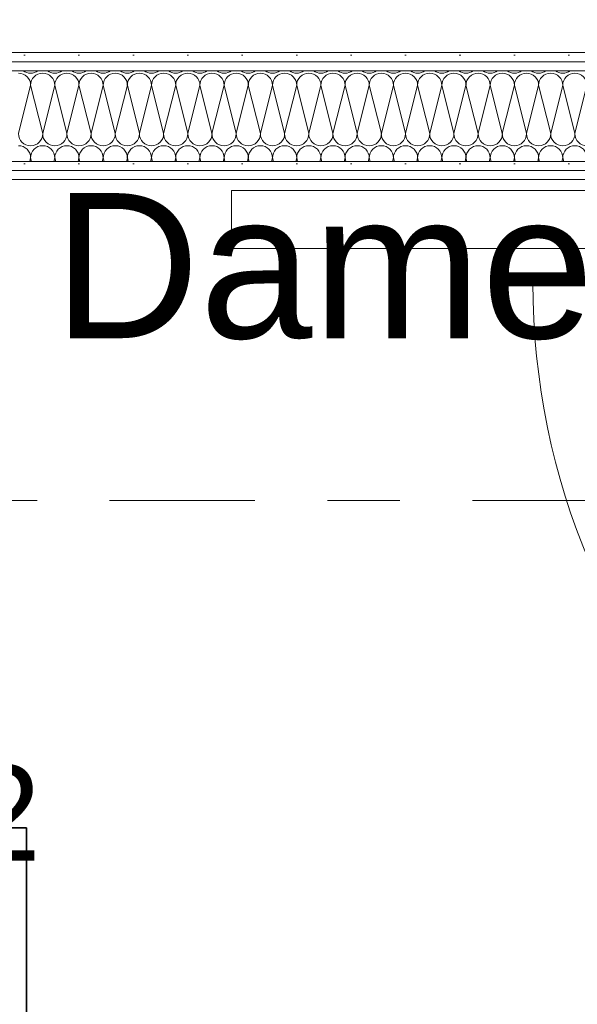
# Model space of a CAD drawing. Header units: metres. Extents: x -167 to 338, y -186 to 508.
# Tile 68 of 113: x 39.4 to 40.169, y 37.895 to 39.253. Entities that reach past the tile are written whole.
import ezdxf
from ezdxf.enums import TextEntityAlignment as Align

# ---------------------------------------------------------------- set-up
doc = ezdxf.new("R2010")
doc.units = ezdxf.units.M
doc.header["$MEASUREMENT"] = 0
doc.linetypes.add('Raster', pattern=[0.4, 0.2, -0.1, 0, -0.1])
for name, color, linetype in [('10 Wand außen', 7, 'Continuous'), ('50 Staffage', 7, 'Continuous'), ('70 Sanitär Installation', 7, 'Continuous'), ('80 Raum', 7, 'Continuous'), ('90 Achsraster', 7, 'Continuous'), ('94 Genehmigungsplanung Bemaßung', 7, 'Continuous')]:
    doc.layers.add(name, color=color, linetype=linetype)
doc.styles.add('ERSTELLTER_STIL_1', font='arial.ttf')
doc.styles.add('ERSTELLTER_STIL_2', font='arial.ttf')
doc.dimstyles.new('ERSTELLTER_STIL__1', dxfattribs={"dimtxt": 0.25, "dimasz": 0.19, "dimexe": 0.18, "dimexo": 0.1, "dimgap": 0, "dimtad": 1, "dimtih": 1, "dimtoh": 1, "dimzin": 0, "dimdsep": 46, "dimtxsty": 'ERSTELLTER_STIL_1', "dimblk": 'ARROWHEAD_6', "dimblk1": 'ARROWHEAD_6', "dimblk2": 'ARROWHEAD_6', "dimcen": 0.09, "dimclrd": 7, "dimclre": 7, "dimclrt": 7, "dimazin": 0, "dimtfac": 1, "dimtdec": 4, "dimtmove": 0, "dimatfit": 3, "dimfxl": 1, "dimtolj": 1, "dimtzin": 0, "dimarcsym": 0})
pattern_1 = [(0, (27236.132094, 33357.27905), (0, 0.075), [0, -0.075])]

# ---------------------------------------------------------------- blocks, each defined once
blk = doc.blocks.new('Schleuse_0-10_6_1', base_point=(41.7308, 39.937))
at = {"layer": '80 Raum', "color": 7, "lineweight": 18, "insert": (39.908, 39.837), "char_height": 0.2, "attachment_point": 1, "style": 'ERSTELLTER_STIL_1'}
blk.add_mtext('\\A1;{\\pql;\\pt0,0.2;\\fArial|b0|i0|c0|p0;\\W1.000000;9,40\\fArial|b0|i0|c0|p0;\\W1.000000;\\A1{\\H.66x;\\S^  ;}\\fArial|b0|i0|c0|p0;\\W1.000000; m\\fArial|b0|i0|c0|p0;\\W1.000000;\\A1{\\H.66x;\\S2^  ;}}', dxfattribs=at)
at = {"layer": '80 Raum', "color": 7, "lineweight": 18, "style": 'ERSTELLTER_STIL_1'}
for tag, p in [('DUMMY_850', (41.0363, 40.6713)), ('ROOM_NAME', (39.908, 40.6256)), ('DUMMY_851', (40.457, 40.2785)), ('ROOM_NUMBER', (39.908, 40.2327)), ('DUMMY_852', (39.908, 39.8856))]:
    blk.add_attdef(tag, text='', height=0.2, dxfattribs=at).set_placement(p, align=Align.TOP_LEFT)
blk = doc.blocks.new('Dusche Damen_0-09_11_1', base_point=(39.103, 39.4813))
at = {"layer": '80 Raum', "color": 7, "lineweight": 18, "insert": (38.4219, 38.2252), "char_height": 0.2, "attachment_point": 1, "style": 'ERSTELLTER_STIL_1'}
blk.add_mtext('\\A1;{\\pql;\\pt0,0.2;\\fArial|b0|i0|c0|p0;\\W1.000000;4,98\\fArial|b0|i0|c0|p0;\\W1.000000;\\A1{\\H.66x;\\S^  ;}\\fArial|b0|i0|c0|p0;\\W1.000000; m\\fArial|b0|i0|c0|p0;\\W1.000000;\\A1{\\H.66x;\\S2^  ;}}', dxfattribs=at)
at = {"layer": '80 Raum', "color": 7, "lineweight": 18, "style": 'ERSTELLTER_STIL_1'}
for tag, p in [('DUMMY_850', (40.3123, 39.0595)), ('ROOM_NAME', (38.4219, 39.0137)), ('DUMMY_851', (38.9709, 38.6666)), ('ROOM_NUMBER', (38.4219, 38.6209)), ('DUMMY_852', (38.4219, 38.2737))]:
    blk.add_attdef(tag, text='', height=0.2, dxfattribs=at).set_placement(p, align=Align.TOP_LEFT)
blk = doc.blocks.new('*X91', base_point=(27236.1321, 33357.279))
at = {"layer": '10 Wand außen', "color": 8, "linetype": 'Continuous', "lineweight": 18}
for p, q in [((39.3988, 39.0957), (39.4154, 39.1624)), ((39.4321, 39.0957), (39.4154, 39.1624)), ((39.4321, 39.0957), (39.4488, 39.1624)), ((39.4654, 39.0957), (39.4488, 39.1624)), ((39.4654, 39.0957), (39.4821, 39.1624)), ((39.4988, 39.0957), (39.4821, 39.1624)), ((39.4988, 39.0957), (39.5154, 39.1624)), ((39.5321, 39.0957), (39.5154, 39.1624)), ((39.5321, 39.0957), (39.5488, 39.1624)), ((39.5654, 39.0957), (39.5488, 39.1624)), ((39.5654, 39.0957), (39.5821, 39.1624)), ((39.5988, 39.0957), (39.5821, 39.1624)), ((39.5988, 39.0957), (39.6154, 39.1624)), ((39.6321, 39.0957), (39.6154, 39.1624)), ((39.6321, 39.0957), (39.6488, 39.1624)), ((39.6654, 39.0957), (39.6488, 39.1624)), ((39.6654, 39.0957), (39.6821, 39.1624)), ((39.6988, 39.0957), (39.6821, 39.1624)), ((39.6988, 39.0957), (39.7154, 39.1624)), ((39.7321, 39.0957), (39.7154, 39.1624)), ((39.7321, 39.0957), (39.7488, 39.1624)), ((39.7654, 39.0957), (39.7488, 39.1624)), ((39.7654, 39.0957), (39.7821, 39.1624)), ((39.7988, 39.0957), (39.7821, 39.1624)), ((39.7988, 39.0957), (39.8154, 39.1624)), ((39.8321, 39.0957), (39.8154, 39.1624)), ((39.8321, 39.0957), (39.8488, 39.1624)), ((39.8654, 39.0957), (39.8488, 39.1624)), ((39.8654, 39.0957), (39.8821, 39.1624)), ((39.8988, 39.0957), (39.8821, 39.1624)), ((39.8988, 39.0957), (39.9154, 39.1624)), ((39.9321, 39.0957), (39.9154, 39.1624)), ((39.9321, 39.0957), (39.9488, 39.1624)), ((39.9654, 39.0957), (39.9488, 39.1624)), ((39.9654, 39.0957), (39.9821, 39.1624)), ((39.9988, 39.0957), (39.9821, 39.1624)), ((39.9988, 39.0957), (40.0154, 39.1624)), ((40.0321, 39.0957), (40.0154, 39.1624)), ((40.0321, 39.0957), (40.0488, 39.1624)), ((40.0654, 39.0957), (40.0488, 39.1624)), ((40.0654, 39.0957), (40.0821, 39.1624)), ((40.0988, 39.0957), (40.0821, 39.1624)), ((40.0988, 39.0957), (40.1154, 39.1624)), ((40.1321, 39.0957), (40.1154, 39.1624)), ((40.1321, 39.0957), (40.1488, 39.1624)), ((40.1654, 39.0957), (40.1488, 39.1624)), ((40.1654, 39.0957), (40.1821, 39.1624)), ((39.4142, 39.0574), (39.4154, 39.0624)), ((39.4167, 39.0574), (39.4154, 39.0624)), ((39.4475, 39.0574), (39.4488, 39.0624)), ((39.45, 39.0574), (39.4488, 39.0624)), ((39.4808, 39.0574), (39.4821, 39.0624)), ((39.4833, 39.0574), (39.4821, 39.0624)), ((39.5142, 39.0574), (39.5154, 39.0624)), ((39.5167, 39.0574), (39.5154, 39.0624)), ((39.5475, 39.0574), (39.5488, 39.0624)), ((39.55, 39.0574), (39.5488, 39.0624)), ((39.5808, 39.0574), (39.5821, 39.0624)), ((39.5833, 39.0574), (39.5821, 39.0624)), ((39.6142, 39.0574), (39.6154, 39.0624)), ((39.6167, 39.0574), (39.6154, 39.0624)), ((39.6475, 39.0574), (39.6488, 39.0624)), ((39.65, 39.0574), (39.6488, 39.0624)), ((39.6808, 39.0574), (39.6821, 39.0624)), ((39.6833, 39.0574), (39.6821, 39.0624)), ((39.7142, 39.0574), (39.7154, 39.0624)), ((39.7167, 39.0574), (39.7154, 39.0624)), ((39.7475, 39.0574), (39.7488, 39.0624)), ((39.75, 39.0574), (39.7488, 39.0624)), ((39.7808, 39.0574), (39.7821, 39.0624)), ((39.7833, 39.0574), (39.7821, 39.0624)), ((39.8142, 39.0574), (39.8154, 39.0624)), ((39.8167, 39.0574), (39.8154, 39.0624)), ((39.8475, 39.0574), (39.8488, 39.0624)), ((39.85, 39.0574), (39.8488, 39.0624)), ((39.8808, 39.0574), (39.8821, 39.0624)), ((39.8833, 39.0574), (39.8821, 39.0624)), ((39.9142, 39.0574), (39.9154, 39.0624)), ((39.9167, 39.0574), (39.9154, 39.0624)), ((39.9475, 39.0574), (39.9488, 39.0624)), ((39.95, 39.0574), (39.9488, 39.0624)), ((39.9808, 39.0574), (39.9821, 39.0624)), ((39.9833, 39.0574), (39.9821, 39.0624)), ((40.0142, 39.0574), (40.0154, 39.0624)), ((40.0167, 39.0574), (40.0154, 39.0624)), ((40.0475, 39.0574), (40.0488, 39.0624)), ((40.05, 39.0574), (40.0488, 39.0624)), ((40.0808, 39.0574), (40.0821, 39.0624)), ((40.0833, 39.0574), (40.0821, 39.0624)), ((40.1142, 39.0574), (40.1154, 39.0624)), ((40.1167, 39.0574), (40.1154, 39.0624)), ((40.1475, 39.0574), (40.1488, 39.0624)), ((40.15, 39.0574), (40.1488, 39.0624))]:
    blk.add_line(p, q, dxfattribs=at)
for centre, start, end in [((39.3988, 39.1624), 0, 90), ((39.4154, 39.1957), 233.1975, 270), ((39.4154, 39.1957), 270, 306.8025), ((39.4321, 39.1624), 90, 180), ((39.4321, 39.1624), 0, 90), ((39.4488, 39.1957), 233.1975, 270), ((39.4488, 39.1957), 270, 306.8025), ((39.4654, 39.1624), 90, 180), ((39.4654, 39.1624), 0, 90), ((39.4821, 39.1957), 233.1975, 270), ((39.4821, 39.1957), 270, 306.8025), ((39.4988, 39.1624), 90, 180), ((39.4988, 39.1624), 0, 90), ((39.5154, 39.1957), 233.1975, 270), ((39.5154, 39.1957), 270, 306.8025), ((39.5321, 39.1624), 90, 180), ((39.5321, 39.1624), 0, 90), ((39.5488, 39.1957), 233.1975, 270), ((39.5488, 39.1957), 270, 306.8025), ((39.5654, 39.1624), 90, 180), ((39.5654, 39.1624), 0, 90), ((39.5821, 39.1957), 233.1975, 270), ((39.5821, 39.1957), 270, 306.8025), ((39.5988, 39.1624), 90, 180), ((39.5988, 39.1624), 0, 90), ((39.6154, 39.1957), 233.1975, 270), ((39.6154, 39.1957), 270, 306.8025), ((39.6321, 39.1624), 90, 180), ((39.6321, 39.1624), 0, 90), ((39.6488, 39.1957), 233.1975, 270), ((39.6488, 39.1957), 270, 306.8025), ((39.6654, 39.1624), 90, 180), ((39.6654, 39.1624), 0, 90), ((39.6821, 39.1957), 233.1975, 270), ((39.6821, 39.1957), 270, 306.8025), ((39.6988, 39.1624), 90, 180), ((39.6988, 39.1624), 0, 90), ((39.7154, 39.1957), 233.1975, 270), ((39.7154, 39.1957), 270, 306.8025), ((39.7321, 39.1624), 90, 180), ((39.7321, 39.1624), 0, 90), ((39.7488, 39.1957), 233.1975, 270), ((39.7488, 39.1957), 270, 306.8025), ((39.7654, 39.1624), 90, 180), ((39.7654, 39.1624), 0, 90), ((39.7821, 39.1957), 233.1975, 270), ((39.7821, 39.1957), 270, 306.8025), ((39.7988, 39.1624), 90, 180), ((39.7988, 39.1624), 0, 90), ((39.8154, 39.1957), 233.1975, 270), ((39.8154, 39.1957), 270, 306.8025), ((39.8321, 39.1624), 90, 180), ((39.8321, 39.1624), 0, 90), ((39.8488, 39.1957), 233.1975, 270), ((39.8488, 39.1957), 270, 306.8025), ((39.8654, 39.1624), 90, 180), ((39.8654, 39.1624), 0, 90), ((39.8821, 39.1957), 233.1975, 270), ((39.8821, 39.1957), 270, 306.8025), ((39.8988, 39.1624), 90, 180), ((39.8988, 39.1624), 0, 90), ((39.9154, 39.1957), 233.1975, 270), ((39.9154, 39.1957), 270, 306.8025), ((39.9321, 39.1624), 90, 180), ((39.9321, 39.1624), 0, 90), ((39.9488, 39.1957), 233.1975, 270), ((39.9488, 39.1957), 270, 306.8025), ((39.9654, 39.1624), 90, 180), ((39.9654, 39.1624), 0, 90), ((39.9821, 39.1957), 233.1975, 270), ((39.9821, 39.1957), 270, 306.8025), ((39.9988, 39.1624), 90, 180), ((39.9988, 39.1624), 0, 90), ((40.0154, 39.1957), 233.1975, 270), ((40.0154, 39.1957), 270, 306.8025), ((40.0321, 39.1624), 90, 180), ((40.0321, 39.1624), 0, 90), ((40.0488, 39.1957), 233.1975, 270), ((40.0488, 39.1957), 270, 306.8025), ((40.0654, 39.1624), 90, 180), ((40.0654, 39.1624), 0, 90), ((40.0821, 39.1957), 233.1975, 270), ((40.0821, 39.1957), 270, 306.8025), ((40.0988, 39.1624), 90, 180), ((40.0988, 39.1624), 0, 90), ((40.1154, 39.1957), 233.1975, 270), ((40.1154, 39.1957), 270, 306.8025), ((40.1321, 39.1624), 90, 180), ((40.1321, 39.1624), 0, 90), ((40.1488, 39.1957), 233.1975, 270), ((40.1488, 39.1957), 270, 306.8025), ((40.1654, 39.1624), 90, 180), ((40.1654, 39.1624), 0, 90), ((39.4154, 39.0957), 180, 270), ((39.4154, 39.0957), 270, 0), ((39.4488, 39.0957), 180, 270), ((39.4488, 39.0957), 270, 0), ((39.4821, 39.0957), 180, 270), ((39.4821, 39.0957), 270, 0), ((39.5154, 39.0957), 180, 270), ((39.5154, 39.0957), 270, 0), ((39.5488, 39.0957), 180, 270), ((39.5488, 39.0957), 270, 0), ((39.5821, 39.0957), 180, 270), ((39.5821, 39.0957), 270, 0), ((39.6154, 39.0957), 180, 270), ((39.6154, 39.0957), 270, 0), ((39.6488, 39.0957), 180, 270), ((39.6488, 39.0957), 270, 0), ((39.6821, 39.0957), 180, 270), ((39.6821, 39.0957), 270, 0), ((39.7154, 39.0957), 180, 270), ((39.7154, 39.0957), 270, 0), ((39.7488, 39.0957), 180, 270), ((39.7488, 39.0957), 270, 0), ((39.7821, 39.0957), 180, 270), ((39.7821, 39.0957), 270, 0), ((39.8154, 39.0957), 180, 270), ((39.8154, 39.0957), 270, 0), ((39.8488, 39.0957), 180, 270), ((39.8488, 39.0957), 270, 0), ((39.8821, 39.0957), 180, 270), ((39.8821, 39.0957), 270, 0), ((39.9154, 39.0957), 180, 270), ((39.9154, 39.0957), 270, 0), ((39.9488, 39.0957), 180, 270), ((39.9488, 39.0957), 270, 0), ((39.9821, 39.0957), 180, 270), ((39.9821, 39.0957), 270, 0), ((40.0154, 39.0957), 180, 270), ((40.0154, 39.0957), 270, 0), ((40.0488, 39.0957), 180, 270), ((40.0488, 39.0957), 270, 0), ((40.0821, 39.0957), 180, 270), ((40.0821, 39.0957), 270, 0), ((40.1154, 39.0957), 180, 270), ((40.1154, 39.0957), 270, 0), ((40.1488, 39.0957), 180, 270), ((40.1488, 39.0957), 270, 0), ((40.1821, 39.0957), 180, 270), ((39.3988, 39.0624), 0, 90), ((39.4321, 39.0624), 90, 180), ((39.4321, 39.0624), 0, 90), ((39.4654, 39.0624), 90, 180), ((39.4654, 39.0624), 0, 90), ((39.4988, 39.0624), 90, 180), ((39.4988, 39.0624), 0, 90), ((39.5321, 39.0624), 90, 180), ((39.5321, 39.0624), 0, 90), ((39.5654, 39.0624), 90, 180), ((39.5654, 39.0624), 0, 90), ((39.5988, 39.0624), 90, 180), ((39.5988, 39.0624), 0, 90), ((39.6321, 39.0624), 90, 180), ((39.6321, 39.0624), 0, 90), ((39.6654, 39.0624), 90, 180), ((39.6654, 39.0624), 0, 90), ((39.6988, 39.0624), 90, 180), ((39.6988, 39.0624), 0, 90), ((39.7321, 39.0624), 90, 180), ((39.7321, 39.0624), 0, 90), ((39.7654, 39.0624), 90, 180), ((39.7654, 39.0624), 0, 90), ((39.7988, 39.0624), 90, 180), ((39.7988, 39.0624), 0, 90), ((39.8321, 39.0624), 90, 180), ((39.8321, 39.0624), 0, 90), ((39.8654, 39.0624), 90, 180), ((39.8654, 39.0624), 0, 90), ((39.8988, 39.0624), 90, 180), ((39.8988, 39.0624), 0, 90), ((39.9321, 39.0624), 90, 180), ((39.9321, 39.0624), 0, 90), ((39.9654, 39.0624), 90, 180), ((39.9654, 39.0624), 0, 90), ((39.9988, 39.0624), 90, 180), ((39.9988, 39.0624), 0, 90), ((40.0321, 39.0624), 90, 180), ((40.0321, 39.0624), 0, 90), ((40.0654, 39.0624), 90, 180), ((40.0654, 39.0624), 0, 90), ((40.0988, 39.0624), 90, 180), ((40.0988, 39.0624), 0, 90), ((40.1321, 39.0624), 90, 180), ((40.1321, 39.0624), 0, 90), ((40.1654, 39.0624), 90, 180), ((40.1654, 39.0624), 0, 90)]:
    blk.add_arc(centre, 0.0167, start, end, dxfattribs=at)
blk = doc.blocks.new('Zargentür 1-Fl 27_9')
at = {"layer": '10 Wand außen', "color": 7, "linetype": 'Continuous', "lineweight": 18}
for p, q in [((0.495, -0.01), (0.495, 0.98)), ((-0.495, -0.01), (-0.515, -0.01)), ((-0.515, -0.01), (-0.515, -0.02)), ((-0.495, -0.04), (-0.495, -0.01)), ((0.495, -0.04), (0.495, -0.01)), ((0.495, -0.01), (0.515, -0.01)), ((0.515, -0.01), (0.515, -0.02)), ((-0.515, -0.02), (-0.505, -0.02)), ((-0.505, -0.02), (-0.505, -0.195)), ((0.515, -0.02), (0.505, -0.02)), ((0.505, -0.02), (0.505, -0.195)), ((-0.465, -0.04), (-0.495, -0.04)), ((-0.465, -0.205), (-0.465, -0.04)), ((0.465, -0.205), (0.465, -0.04)), ((0.465, -0.04), (0.495, -0.04)), ((-0.505, -0.195), (-0.515, -0.195)), ((-0.515, -0.195), (-0.515, -0.205)), ((0.505, -0.195), (0.515, -0.195)), ((0.515, -0.195), (0.515, -0.205)), ((-0.515, -0.205), (-0.465, -0.205)), ((0.515, -0.205), (0.465, -0.205))]:
    blk.add_line(p, q, dxfattribs=at)
at = {"layer": '10 Wand außen', "color": 7, "linetype": 'Continuous', "lineweight": 13}
for p, q in [((-0.505, -0.0325), (-0.505, -0.02)), ((-0.505, -0.0325), (-0.505, -0.02)), ((0.505, -0.0325), (0.505, -0.02)), ((0.505, -0.0325), (0.505, -0.02)), ((-0.505, -0.045), (-0.505, -0.0325)), ((-0.505, -0.045), (-0.505, -0.0325)), ((0.505, -0.045), (0.505, -0.0325)), ((0.505, -0.045), (0.505, -0.0325)), ((-0.505, -0.17), (-0.505, -0.045)), ((-0.505, -0.17), (-0.505, -0.045)), ((0.505, -0.17), (0.505, -0.045)), ((0.505, -0.17), (0.505, -0.045)), ((-0.505, -0.1825), (-0.505, -0.17)), ((-0.505, -0.1825), (-0.505, -0.17)), ((0.505, -0.1825), (0.505, -0.17)), ((0.505, -0.1825), (0.505, -0.17)), ((-0.505, -0.195), (-0.505, -0.1825)), ((-0.505, -0.195), (-0.505, -0.1825)), ((0.505, -0.195), (0.505, -0.1825)), ((0.505, -0.195), (0.505, -0.1825))]:
    blk.add_line(p, q, dxfattribs=at)
blk.add_arc((0.495, -0.01), 0.99, 90, 180, dxfattribs=at)
blk = doc.blocks.new('Standard-Rastermarker_139')
at = {"layer": '90 Achsraster', "color": 14, "linetype": 'Raster', "lineweight": 18, "true_color": 0xa80000}
blk.add_line((1, 0), (45.4427, 0), dxfattribs=at)
at = {"layer": '90 Achsraster', "color": 14, "lineweight": 18, "true_color": 0xa80000, "style": 'ERSTELLTER_STIL_2'}
for tag, p in [('AC_MarkerText_1_0', (-0.35, 0.15)), ('AC_MarkerText_1_1', (46.7927, 0.15))]:
    blk.add_attdef(tag, text='', height=0.3, dxfattribs=at).set_placement(p, align=Align.TOP_CENTER)
blk = doc.blocks.new('Heizkörper 4 27_3')
at = {"layer": '50 Staffage', "color": 7, "linetype": 'Continuous', "lineweight": 13}
for p, q in [((0, 0.08), (0.9896, 0.08)), ((0, 0), (0, 0.08)), ((0.9896, 0.08), (0.9896, 0)), ((0.9896, 0), (0, 0))]:
    blk.add_line(p, q, dxfattribs=at)
blk = doc.blocks.new('*D473', base_point=(27236.1321, 33357.279))
at = {"layer": '94 Genehmigungsplanung Bemaßung', "color": 7, "linetype": 'Continuous', "lineweight": 13}
for p, q in [((38.2411, 45.7456), (38.2411, 46.1206)), ((57.8425, 45.7456), (57.8425, 46.1206)), ((38.3411, 46.0331), (38.1411, 45.8331)), ((57.9425, 46.0331), (57.7425, 45.8331)), ((38.2411, 45.9331), (57.8425, 45.9331))]:
    blk.add_line(p, q, dxfattribs=at)
at = {"layer": '94 Genehmigungsplanung Bemaßung', "color": 7, "lineweight": 13, "char_height": 0.25, "attachment_point": 7, "style": 'ERSTELLTER_STIL_1'}
for s, insert in [('\\A1;{\\pql;\\fArial|b0|i0|c0|p0;\\W1.000000;19,60}', (47.4221, 45.9831)), ('\\A1;{\\pql;\\fArial|b0|i0|c0|p0;\\W1.000000;32}', (57.3611, 45.9831))]:
    blk.add_mtext(s, dxfattribs=dict(at, insert=insert))
blk = doc.blocks.new('ARROWHEAD_6')
at = {"color": 0, "linetype": 'Continuous', "lineweight": 0}
for p, q in [((-0.5, -0.5), (0.5, 0.5)), ((0, 0), (-1, 0))]:
    blk.add_line(p, q, dxfattribs=at)

msp = doc.modelspace()

# ---------------------------------------------------------------- hatches: boundary and pattern name
at = {"layer": '10 Wand außen', "linetype": 'Continuous', "lineweight": 13, "true_color": 0x000100}
h = msp.add_hatch(dxfattribs=at)
h.set_pattern_fill('Gipskarton_0001', color=98, style=0, pattern_type=2)
h.set_pattern_definition(pattern_1)
h.paths.add_polyline_path([(38.2411, 39.2074), (38.2411, 39.1949), (41.4956, 39.1949), (41.4956, 39.2074)])
h = msp.add_hatch(dxfattribs=at)
h.set_pattern_fill('Gipskarton_0001', color=98, style=0, pattern_type=2)
h.set_pattern_definition(pattern_1)
h.paths.add_polyline_path([(38.2411, 39.1949), (38.2411, 39.1824), (41.4956, 39.1824), (41.4956, 39.1949)])
h = msp.add_hatch(dxfattribs=at)
h.set_pattern_fill('Gipskarton_0001', color=98, style=0, pattern_type=2)
h.set_pattern_definition(pattern_1)
h.paths.add_polyline_path([(38.2411, 39.0574), (38.2411, 39.0449), (41.4956, 39.0449), (41.4956, 39.0574)])
h = msp.add_hatch(dxfattribs=at)
h.set_pattern_fill('Gipskarton_0001', color=98, style=0, pattern_type=2)
h.set_pattern_definition(pattern_1)
h.paths.add_polyline_path([(38.2411, 39.0449), (38.2411, 39.0324), (41.4956, 39.0324), (41.4956, 39.0449)])

# ---------------------------------------------------------------- linework, layer by layer
at = {"layer": '10 Wand außen', "color": 7, "linetype": 'Continuous', "lineweight": 13}
for p, q in [((41.4956, 39.1949), (38.2411, 39.1949)), ((41.4956, 39.1824), (38.2411, 39.1824)), ((38.2411, 39.0574), (41.4956, 39.0574)), ((38.2411, 39.0449), (41.4956, 39.0449))]:
    msp.add_line(p, q, dxfattribs=at)
at = {"layer": '10 Wand außen', "color": 7, "linetype": 'Continuous', "lineweight": 13, "flags": 128}
for points in [[(41.4956, 39.2074), (38.2411, 39.2074)], [(38.2411, 39.0324), (41.1076, 39.0324)]]:
    msp.add_lwpolyline(points, dxfattribs=at)
at = {"layer": '70 Sanitär Installation', "color": 7, "linetype": 'Continuous', "lineweight": 35, "flags": 128}
for points in [[(39.4098, 38.1386), (39.3898, 38.1386)], [(39.4098, 37.2967), (39.4098, 38.1386)]]:
    msp.add_lwpolyline(points, dxfattribs=at)

# ---------------------------------------------------------------- block references
at = {"layer": '10 Wand außen', "color": 7, "lineweight": 35}
msp.add_blockref('*X91', (27236.1321, 33357.279), dxfattribs=at)
at = {"layer": '10 Wand außen', "color": 7, "linetype": 'Continuous', "lineweight": 18, "rotation": 90}
msp.add_blockref('Zargentür 1-Fl 27_9', (41.0876, 38.3952), dxfattribs=at)
at = {"layer": '50 Staffage', "color": 7, "linetype": 'Continuous', "lineweight": 13}
msp.add_blockref('Heizkörper 4 27_3', (39.6923, 38.9372), dxfattribs=at)
at = {"layer": '80 Raum', "color": 7, "linetype": 'Continuous', "lineweight": 18}
msp.add_blockref('Schleuse_0-10_6_1', (41.7308, 39.937), dxfattribs=at)
ref = msp.add_blockref('Dusche Damen_0-09_11_1', (39.103, 39.4813), dxfattribs=at)
ref.add_attrib('ROOM_NAME', 'Dusche Damen', dxfattribs={"color": 7, "lineweight": 18, "height": 0.2, "style": 'ERSTELLTER_STIL_1'}).set_placement((38.4219, 39.0137), align=Align.TOP_LEFT)
at = {"layer": '90 Achsraster', "color": 7, "linetype": 'Continuous', "lineweight": 18}
msp.add_blockref('Standard-Rastermarker_139', (13.5244, 38.5897), dxfattribs=at)

# ---------------------------------------------------------------- dimensions: what is measured, and where the dimension line sits
at = {"layer": '94 Genehmigungsplanung Bemaßung', "color": 7, "linetype": 'Continuous', "lineweight": 13}
dim = msp.add_linear_dim(base=(57.8425, 45.9331), p1=(38.2411, 36.0897), p2=(57.8425, 43.6597), dimstyle='ERSTELLTER_STIL__1', dxfattribs=at)
dim.commit()
dim.dimension.update_dxf_attribs({"geometry": '*D473', "text_midpoint": (47.8409, 46.1081), "dimtype": 160})

doc.saveas('drawing.dxf')
